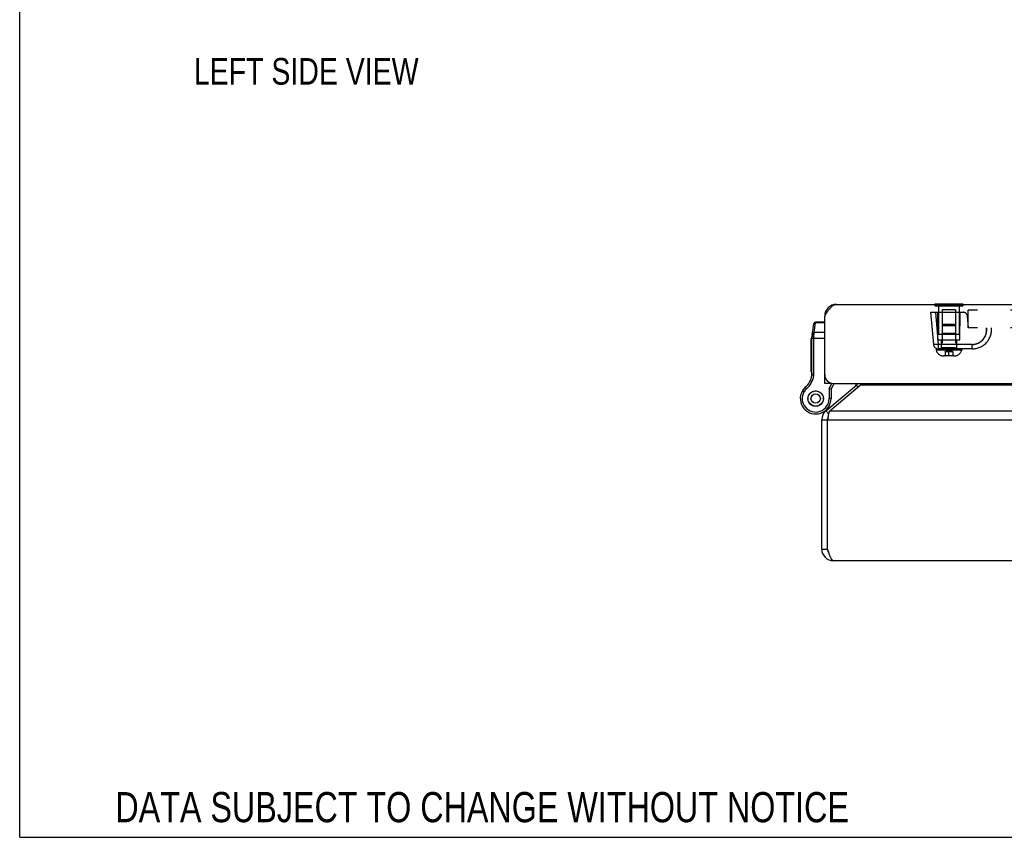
# Model space of a CAD drawing. Header units: inches. Extents: x 0 to 61.8, y 0 to 40.
# Tile 1 of 11: x 0 to 10.1, y 0 to 8.4. Entities that reach past the tile are written whole.
import ezdxf

# ---------------------------------------------------------------- set-up
doc = ezdxf.new("R2010")
doc.units = ezdxf.units.IN
doc.header["$LTSCALE"] = 3.4
doc.header["$MEASUREMENT"] = 0
doc.linetypes.add('HIDDEN', pattern=[0.2, 0.1, -0.1])
doc.layers.get('0').update_dxf_attribs({"linetype": 'CONTINUOUS'})
for name, color, linetype in [('02___PRT_ALL_AXES', 7, 'CONTINUOUS'), ('06___PRT_ALL_SURFS', 7, 'CONTINUOUS'), ('DEFAULT_2', 8, 'HIDDEN'), ('DIMENSIONS', 7, 'CONTINUOUS')]:
    doc.layers.add(name, color=color, linetype=linetype)
doc.styles.get("Standard").update_dxf_attribs({"font": 'txt', "width": 0.8})

msp = doc.modelspace()

# ---------------------------------------------------------------- linework, layer by layer
at = {"color": 7, "linetype": 'Continuous'}
for p, q in [((0, 0), (0, 40)), ((8.2464, 5.3547), (8.2547, 5.3536)), ((8.1166, 5.1426), (8.133, 5.2598)), ((8.138, 5.1693), (8.1522, 5.2704)), ((8.1522, 5.2704), (8.1528, 5.277)), ((8.2454, 5.2704), (8.1522, 5.2704)), ((8.2454, 5.277), (8.1528, 5.277)), ((8.1363, 5.1507), (8.138, 5.1693)), ((8.2454, 5.1693), (8.138, 5.1693)), ((8.1154, 4.7488), (8.1154, 5.1253)), ((8.1154, 5.1134), (8.2454, 5.1134)), ((8.1354, 4.7488), (8.1354, 5.1309)), ((8.1154, 4.7488), (8.1354, 4.7488)), ((8.1139, 4.7296), (8.1337, 4.7265)), ((8.2454, 4.7094), (8.2505, 4.7094)), ((8.3054, 4.649), (8.2454, 4.649)), ((8.2906, 4.5934), (8.3202, 4.6503)), ((8.3054, 4.6542), (8.3054, 4.649)), ((8.3106, 4.5885), (8.3421, 4.649)), ((8.0171, 4.5729), (8.0171, 4.5729)), ((8.0171, 4.5729), (8.0343, 4.5628)), ((8.0171, 4.5729), (8.0344, 4.5628)), ((8.0343, 4.5628), (8.0344, 4.5628)), ((8.047, 4.6089), (8.06, 4.5937)), ((8.0855, 4.5325), (8.0895, 4.5404)), ((8.0959, 4.548), (8.103, 4.5533)), ((8.103, 4.5533), (8.1093, 4.5593)), ((8.118, 4.5643), (8.1264, 4.5668)), ((8.1264, 4.5668), (8.1345, 4.5703)), ((8.1443, 4.572), (8.1531, 4.5715)), ((8.1531, 4.5715), (8.1619, 4.572)), ((8.1717, 4.5703), (8.1798, 4.5668)), ((8.1798, 4.5668), (8.1882, 4.5643)), ((8.1969, 4.5593), (8.2032, 4.5533)), ((8.2032, 4.5533), (8.2103, 4.548)), ((8.2167, 4.5404), (8.2206, 4.5325)), ((8.2906, 4.5934), (8.2906, 4.4935)), ((8.3106, 4.5885), (8.2906, 4.5934)), ((8.3106, 4.5885), (8.3106, 4.4935)), ((8.5716, 4.6319), (8.5875, 4.6129)), ((8.0743, 4.4985), (8.0763, 4.507)), ((8.0763, 4.48), (8.0743, 4.4885)), ((8.0763, 4.507), (8.0773, 4.5157)), ((8.0773, 4.4713), (8.0763, 4.48)), ((8.0807, 4.5252), (8.0855, 4.5325)), ((8.0855, 4.4545), (8.0807, 4.4618)), ((8.0895, 4.4467), (8.0855, 4.4545)), ((8.103, 4.4338), (8.0959, 4.439)), ((8.2103, 4.439), (8.2032, 4.4338)), ((8.2206, 4.4545), (8.2167, 4.4467)), ((8.2206, 4.5325), (8.2255, 4.5252)), ((8.2255, 4.4618), (8.2206, 4.4545)), ((8.2289, 4.5157), (8.2299, 4.507)), ((8.2299, 4.48), (8.2289, 4.4713)), ((8.2299, 4.507), (8.2319, 4.4985)), ((8.2319, 4.4885), (8.2299, 4.48)), ((8.3106, 4.4935), (8.2906, 4.4935)), ((8.1093, 4.4277), (8.103, 4.4338)), ((8.1264, 4.4202), (8.118, 4.4227)), ((8.1345, 4.4167), (8.1264, 4.4202)), ((8.1531, 4.4155), (8.1443, 4.415)), ((8.1619, 4.415), (8.1531, 4.4155)), ((8.1798, 4.4202), (8.1717, 4.4167)), ((8.1882, 4.4227), (8.1798, 4.4202)), ((8.2032, 4.4338), (8.1969, 4.4277)), ((8.2105, 4.3468), (8.2109, 4.347)), ((8.2582, 4.3689), (8.2875, 4.334)), ((8.2153, 4.277), (8.2753, 4.277)), ((8.2153, 2.9529), (8.2753, 2.9529)), ((0, 0), (61.8182, 0))]:
    msp.add_line(p, q, dxfattribs=at)
at = {"color": 3, "linetype": 'Continuous'}
for p, q in [((8.3654, 5.459), (26.0654, 5.459)), ((8.2454, 5.339), (8.2528, 5.3506)), ((8.2454, 4.649), (8.2454, 5.339)), ((8.3354, 4.649), (26.0954, 4.649)), ((8.2582, 4.3689), (8.5716, 4.6319)), ((8.2968, 4.3689), (8.6101, 4.6319)), ((25.8205, 4.6319), (8.6101, 4.6319)), ((8.2968, 4.3689), (26.1339, 4.3689)), ((8.2153, 2.9529), (8.2153, 4.277)), ((8.2753, 4.277), (8.2784, 4.2919)), ((8.2753, 2.9529), (8.2753, 4.277)), ((8.2753, 4.277), (26.1553, 4.277)), ((8.2784, 4.2919), (8.2802, 4.3005)), ((26.0953, 2.8329), (8.3353, 2.8329))]:
    msp.add_line(p, q, dxfattribs=at)
for points in [[(8.2528, 5.3506), (8.2554, 5.3547), (8.2604, 5.3624), (8.2654, 5.3701), (8.2704, 5.3776), (8.2754, 5.3849), (8.2804, 5.3921), (8.2854, 5.399), (8.2904, 5.4057), (8.2954, 5.4121), (8.3004, 5.4181), (8.3054, 5.4239), (8.3104, 5.4292), (8.3154, 5.4342), (8.3204, 5.4388), (8.3254, 5.4429), (8.3304, 5.4466), (8.3354, 5.4499), (8.3404, 5.4526), (8.3454, 5.4549), (8.3504, 5.4567), (8.3554, 5.458), (8.3604, 5.4587), (8.3654, 5.459)], [(8.6284, 4.649), (8.628, 4.6486), (8.6244, 4.6449), (8.6209, 4.6413), (8.6173, 4.6379), (8.6137, 4.6348), (8.6101, 4.6319)], [(8.2802, 4.3005), (8.2815, 4.3066), (8.283, 4.3138), (8.2845, 4.3208), (8.2861, 4.3277), (8.2876, 4.3344), (8.2891, 4.3408), (8.2906, 4.347), (8.2922, 4.353), (8.2937, 4.3586), (8.2952, 4.3639), (8.2968, 4.3689)], [(8.2879, 2.9143), (8.2853, 2.9219), (8.2828, 2.9296), (8.2803, 2.9373), (8.2778, 2.9451), (8.2753, 2.9529)], [(8.3353, 2.8329), (8.3329, 2.8332), (8.3304, 2.834), (8.3279, 2.8352), (8.3253, 2.837), (8.3228, 2.8393), (8.3203, 2.8421), (8.3178, 2.8453), (8.3153, 2.849), (8.3129, 2.8531), (8.3104, 2.8577), (8.3079, 2.8627), (8.3053, 2.8681), (8.3028, 2.8739), (8.3003, 2.8799), (8.2978, 2.8863), (8.2953, 2.8929), (8.2929, 2.8998), (8.2904, 2.907), (8.2879, 2.9143)]]:
    msp.add_lwpolyline(points, dxfattribs=at)
at = {"color": 7, "linetype": 'Continuous'}
for points in [[(8.1324, 5.2553), (8.1325, 5.2561), (8.1327, 5.257), (8.1329, 5.2578), (8.1332, 5.2586), (8.1335, 5.2594), (8.1339, 5.2602), (8.1343, 5.261), (8.1348, 5.2617), (8.1353, 5.2625), (8.1358, 5.2632), (8.1364, 5.2639), (8.137, 5.2645), (8.1376, 5.2651), (8.1383, 5.2657), (8.139, 5.2663), (8.1397, 5.2668), (8.1405, 5.2673), (8.1413, 5.2678), (8.1421, 5.2682), (8.1429, 5.2686), (8.1438, 5.269), (8.1447, 5.2693), (8.1456, 5.2696), (8.1465, 5.2698), (8.1474, 5.27), (8.1484, 5.2702), (8.1493, 5.2703), (8.1503, 5.2704), (8.1512, 5.2704), (8.1522, 5.2704)], [(8.1166, 5.1426), (8.1167, 5.1432), (8.1169, 5.1437), (8.1171, 5.1443), (8.1173, 5.1448), (8.1176, 5.1454), (8.1179, 5.1459), (8.1182, 5.1464), (8.1186, 5.1469), (8.119, 5.1474), (8.1195, 5.1478), (8.12, 5.1483), (8.1205, 5.1487), (8.1211, 5.1491), (8.1217, 5.1495), (8.1223, 5.1498), (8.123, 5.1502), (8.1237, 5.1505), (8.1244, 5.1508), (8.1252, 5.1511), (8.1259, 5.1513), (8.1267, 5.1516), (8.1275, 5.1518), (8.1284, 5.1519), (8.1292, 5.1521), (8.1301, 5.1522), (8.131, 5.1523), (8.1319, 5.1524), (8.1328, 5.1524), (8.1337, 5.1524), (8.1346, 5.1524), (8.1355, 5.1524), (8.1364, 5.1523)], [(8.1182, 5.1542), (8.1184, 5.155), (8.1186, 5.1559), (8.1188, 5.1567), (8.1191, 5.1575), (8.1194, 5.1583), (8.1198, 5.1591), (8.1202, 5.1599), (8.1206, 5.1606), (8.1211, 5.1613), (8.1216, 5.162), (8.1222, 5.1627), (8.1228, 5.1634), (8.1235, 5.164), (8.1241, 5.1646), (8.1248, 5.1652), (8.1256, 5.1657), (8.1263, 5.1662), (8.1271, 5.1667), (8.128, 5.1671), (8.1288, 5.1675), (8.1297, 5.1679), (8.1305, 5.1682), (8.1314, 5.1685), (8.1324, 5.1687), (8.1333, 5.1689), (8.1342, 5.1691), (8.1352, 5.1692), (8.1361, 5.1692), (8.1371, 5.1693), (8.138, 5.1693)], [(8.1354, 5.1309), (8.1354, 5.1328), (8.1355, 5.1347), (8.1355, 5.1366), (8.1355, 5.1385), (8.1356, 5.1403), (8.1357, 5.1421), (8.1358, 5.1439), (8.1359, 5.1456), (8.136, 5.1474), (8.1361, 5.149), (8.1363, 5.1507)], [(8.1154, 5.1253), (8.1154, 5.1256), (8.1155, 5.1258), (8.1156, 5.1261), (8.1158, 5.1263), (8.116, 5.1266), (8.1162, 5.1268), (8.1165, 5.1271), (8.1168, 5.1273), (8.1171, 5.1276), (8.1175, 5.1278), (8.1179, 5.128), (8.1184, 5.1283), (8.1189, 5.1285), (8.1195, 5.1287), (8.12, 5.1289), (8.1206, 5.1291), (8.1213, 5.1293), (8.1219, 5.1295), (8.1226, 5.1296), (8.1234, 5.1298), (8.1241, 5.1299), (8.1249, 5.1301), (8.1257, 5.1302), (8.1265, 5.1303), (8.1273, 5.1304), (8.1282, 5.1305), (8.1291, 5.1306), (8.1299, 5.1307), (8.1308, 5.1308), (8.1317, 5.1308), (8.1327, 5.1309), (8.1336, 5.1309), (8.1345, 5.1309), (8.1354, 5.1309)]]:
    msp.add_lwpolyline(points, dxfattribs=at)
for radius in [0.078, 0.048]:
    msp.add_circle((8.1531, 4.4935), radius, dxfattribs=at)
at = {"color": 3, "linetype": 'Continuous'}
for centre, radius, start, end in [((8.3654, 5.339), 0.12, 90, 180), ((8.3354, 4.739), 0.09, 180, 270), ((8.533, 4.6778), 0.06, 310, 331.2883), ((8.3353, 4.277), 0.12, 130, 180), ((8.3353, 2.9529), 0.12, 180, 270)]:
    msp.add_arc(centre, radius, start, end, dxfattribs=at)
at = {"color": 7, "linetype": 'Continuous'}
for centre, radius, start, end in [((8.1528, 5.257), 0.02, 90, 172.03825), ((8.2404, 5.1253), 0.125, 172.03818, 180.00008), ((7.9904, 4.7488), 0.125, 351.15991, 360), ((7.9904, 4.7488), 0.145, 351.15991, 360), ((7.9163, 4.7603), 0.2, 310.79327, 351.15991), ((7.9163, 4.7603), 0.22, 310.79327, 351.15991), ((8.468, 4.7081), 0.125, 310, 331.76806), ((8.1531, 4.4935), 0.1575, 149.73501, 360), ((8.1531, 4.4935), 0.1375, 149.73501, 360), ((8.1398, 4.5013), 0.1421, 130.79327, 149.73501), ((8.1531, 4.4935), 0.1575, 127.359, 149.21001), ((8.1398, 4.5013), 0.1221, 130.79327, 149.73501), ((8.1161, 4.5891), 0.26, 291.378, 310), ((8.3353, 4.277), 0.06, 156.8969, 180), ((8.3353, 2.9529), 0.06, 180, 215.80153)]:
    msp.add_arc(centre, radius, start, end, dxfattribs=at)
at = {"layer": '02___PRT_ALL_AXES', "color": 7, "linetype": 'Continuous'}
for p, q in [((8.1054, 4.7678), (8.1054, 5.1082)), ((8.1154, 5.1082), (8.1054, 5.1082)), ((8.1154, 5.108), (8.1054, 5.108)), ((8.1154, 5.0996), (8.1054, 5.0996)), ((8.1154, 5.049), (8.1054, 5.049)), ((8.1154, 5.0406), (8.1054, 5.0406)), ((8.1154, 5.0322), (8.1054, 5.0322)), ((8.1154, 4.9801), (8.1054, 4.9801)), ((8.1154, 4.9717), (8.1054, 4.9717)), ((8.1154, 4.9633), (8.1054, 4.9633)), ((8.1154, 4.9164), (8.1054, 4.9164)), ((8.1154, 4.908), (8.1054, 4.908)), ((8.1154, 4.8996), (8.1054, 4.8996)), ((8.1154, 4.8449), (8.1054, 4.8449)), ((8.1154, 4.8365), (8.1054, 4.8365)), ((8.1154, 4.8281), (8.1054, 4.8281)), ((8.1154, 4.7762), (8.1054, 4.7762)), ((8.1154, 4.7678), (8.1054, 4.7678))]:
    msp.add_line(p, q, dxfattribs=at)
msp.add_circle((8.1531, 4.4935), 0.079, dxfattribs=at)
at = {"layer": '06___PRT_ALL_SURFS', "color": 7, "linetype": 'Continuous'}
for p, q in [((9.3735, 5.464), (9.3735, 5.459)), ((9.3735, 5.464), (9.6622, 5.464)), ((9.4457, 5.464), (9.4457, 5.459)), ((9.59, 5.464), (9.59, 5.459)), ((9.6622, 5.464), (9.6622, 5.459))]:
    msp.add_line(p, q, dxfattribs=at)
at = {"layer": '06___PRT_ALL_SURFS', "color": 8, "linetype": 'HIDDEN'}
for p, q in [((9.3735, 5.459), (9.3735, 5.443)), ((9.4457, 5.459), (9.4457, 5.443)), ((9.59, 5.459), (9.59, 5.443)), ((9.6622, 5.459), (9.6622, 5.443)), ((9.3735, 5.443), (9.6622, 5.443))]:
    msp.add_line(p, q, dxfattribs=at)
at = {"layer": 'DEFAULT_2', "color": 8, "linetype": 'HIDDEN'}
for p, q in [((9.3304, 5.378), (9.3592, 5.0486)), ((9.3304, 5.378), (9.6632, 5.378)), ((9.3802, 5.378), (9.409, 5.0486)), ((9.4054, 5.097), (9.4029, 5.378)), ((9.4119, 5.443), (9.4119, 5.1515)), ((9.4489, 5.4015), (9.4489, 5.013)), ((9.5869, 5.4015), (9.4489, 5.4015)), ((9.5869, 5.4015), (9.5869, 5.013)), ((9.6239, 5.443), (9.6239, 5.1515)), ((9.6304, 5.097), (9.6328, 5.378)), ((9.7154, 5.218), (9.7154, 5.399)), ((24.0904, 5.399), (9.7154, 5.399)), ((9.4627, 5.253), (9.4489, 5.2392)), ((9.5731, 5.253), (9.4627, 5.253)), ((9.5731, 5.253), (9.5869, 5.2392)), ((9.7194, 5.218), (9.709, 5.336)), ((9.6239, 5.1515), (9.4119, 5.1515)), ((9.4489, 5.1615), (9.4389, 5.1515)), ((9.5869, 5.2392), (9.4489, 5.2392)), ((9.5869, 5.1615), (9.4489, 5.1615)), ((9.5869, 5.1615), (9.5969, 5.1515)), ((24.0904, 5.218), (9.7154, 5.218)), ((9.9052, 5.2053), (9.9052, 5.2056)), ((9.9052, 5.2053), (9.9052, 5.2053)), ((9.9052, 5.2047), (9.9052, 5.2053)), ((9.9052, 5.2052), (9.9052, 5.2052)), ((9.9053, 5.2041), (9.9052, 5.2047)), ((9.3592, 5.0486), (9.3597, 5.0481)), ((9.4054, 5.097), (9.6304, 5.097)), ((9.7567, 5.0487), (9.409, 5.0486)), ((9.409, 5.0486), (9.409, 5.003)), ((9.4399, 5.097), (9.4399, 5.003)), ((9.5959, 5.097), (9.5959, 5.003)), ((9.7554, 5.003), (9.7554, 5.0486)), ((9.8267, 5.0667), (9.8275, 5.0671)), ((9.8314, 5.0693), (9.8321, 5.0698)), ((9.3869, 5.003), (9.3869, 4.988)), ((9.7554, 5.003), (9.3869, 5.003)), ((9.6489, 4.988), (9.3869, 4.988)), ((9.5869, 5.013), (9.4489, 5.013)), ((9.4783, 4.974), (9.4783, 4.9324)), ((9.5574, 4.974), (9.4783, 4.974)), ((9.5179, 4.93), (9.5179, 4.9828)), ((9.5574, 4.974), (9.5574, 4.9324)), ((9.6489, 5.003), (9.6489, 4.988)), ((9.7554, 5.003), (9.7554, 5.0161)), ((9.5693, 4.93), (9.4665, 4.93)), ((9.5574, 4.9324), (9.4783, 4.9324))]:
    msp.add_line(p, q, dxfattribs=at)
for points in [[(9.7554, 5.0486), (9.788, 5.0525), (9.8177, 5.0622), (9.8448, 5.0783), (9.868, 5.0996), (9.8861, 5.1252), (9.8986, 5.1542), (9.9045, 5.185), (9.9041, 5.218)], [(9.8439, 5.0775), (9.8447, 5.0781), (9.8459, 5.079), (9.8472, 5.08), (9.8485, 5.081), (9.8497, 5.082), (9.8509, 5.083), (9.8522, 5.084), (9.8534, 5.0851), (9.8546, 5.0861), (9.8558, 5.0872), (9.8569, 5.0883), (9.8581, 5.0893), (9.8593, 5.0904), (9.8604, 5.0915), (9.8615, 5.0927), (9.8627, 5.0938), (9.8638, 5.095), (9.8649, 5.0961), (9.8659, 5.0973), (9.8669, 5.0983), (9.8681, 5.0997), (9.8698, 5.1017), (9.8717, 5.1039), (9.8735, 5.1062), (9.8753, 5.1085), (9.877, 5.1109), (9.8787, 5.1133), (9.8805, 5.1158), (9.8821, 5.1184), (9.8838, 5.1211), (9.8854, 5.1238), (9.887, 5.1266), (9.8885, 5.1295), (9.89, 5.1324), (9.8914, 5.1355), (9.8928, 5.1385), (9.8941, 5.1417), (9.8954, 5.1449), (9.8966, 5.1482), (9.8978, 5.1518), (9.8989, 5.1549), (9.8994, 5.1567), (9.9002, 5.1595)], [(9.9002, 5.1595), (9.9006, 5.1611), (9.901, 5.1626), (9.9014, 5.1642), (9.9017, 5.1657), (9.9021, 5.1673), (9.9024, 5.1689), (9.9027, 5.1704), (9.903, 5.172), (9.9033, 5.1736), (9.9035, 5.1751), (9.9038, 5.1767), (9.904, 5.1783), (9.9042, 5.1799), (9.9044, 5.1814), (9.9046, 5.183), (9.9047, 5.1847), (9.9049, 5.1862), (9.9049, 5.187)], [(9.9052, 5.2056), (9.9052, 5.2056), (9.9052, 5.2061), (9.9051, 5.2076), (9.9049, 5.2101), (9.9046, 5.2135), (9.9041, 5.218)], [(9.9049, 5.187), (9.905, 5.1882), (9.9051, 5.1889), (9.9051, 5.1896), (9.9051, 5.1903), (9.9052, 5.1911), (9.9052, 5.1918), (9.9052, 5.1926), (9.9053, 5.1934), (9.9053, 5.1942), (9.9053, 5.195), (9.9053, 5.1958), (9.9054, 5.1967), (9.9054, 5.1976), (9.9054, 5.1984), (9.9054, 5.1993), (9.9054, 5.2002), (9.9054, 5.2012), (9.9053, 5.2021), (9.9053, 5.2041)], [(9.3739, 5.0469), (9.3696, 5.0469), (9.366, 5.0471), (9.3631, 5.0473), (9.361, 5.0477), (9.3597, 5.0481)], [(9.409, 5.0486), (9.4025, 5.0481), (9.3962, 5.0477), (9.39, 5.0473), (9.3842, 5.0471), (9.3788, 5.0469), (9.3739, 5.0469)], [(9.7567, 5.0487), (9.758, 5.0487), (9.7594, 5.0487), (9.7608, 5.0487), (9.7623, 5.0488), (9.7637, 5.0489), (9.7652, 5.049), (9.7667, 5.0491), (9.7683, 5.0492), (9.7698, 5.0493), (9.7714, 5.0495), (9.7731, 5.0497), (9.7747, 5.0499), (9.7764, 5.0501), (9.7781, 5.0504), (9.7798, 5.0507), (9.7816, 5.051), (9.7834, 5.0513), (9.7851, 5.0516), (9.787, 5.052), (9.7893, 5.0525), (9.7916, 5.0531), (9.7938, 5.0537), (9.7959, 5.0542), (9.7979, 5.0548), (9.7998, 5.0554), (9.8016, 5.0559), (9.8033, 5.0565), (9.805, 5.0571), (9.8065, 5.0576), (9.8079, 5.0582), (9.8093, 5.0587), (9.8106, 5.0592), (9.8118, 5.0597), (9.8129, 5.0601), (9.8139, 5.0605), (9.8149, 5.061), (9.8157, 5.0613), (9.8162, 5.0615), (9.8172, 5.062), (9.8208, 5.0637), (9.8244, 5.0655), (9.8257, 5.0661), (9.8262, 5.0664), (9.8267, 5.0667)], [(9.8275, 5.0671), (9.8275, 5.0671), (9.8279, 5.0674), (9.8314, 5.0693)], [(9.8321, 5.0698), (9.8332, 5.0704), (9.8338, 5.0708), (9.8345, 5.0712), (9.8351, 5.0716), (9.8358, 5.072), (9.8364, 5.0724), (9.8371, 5.0728), (9.8377, 5.0733), (9.8384, 5.0737), (9.8391, 5.0742), (9.8398, 5.0746), (9.8404, 5.0751), (9.8411, 5.0756), (9.8418, 5.0761), (9.8425, 5.0766), (9.8439, 5.0775)], [(9.4783, 4.974), (9.4805, 4.975), (9.4827, 4.9759), (9.4849, 4.9767), (9.4871, 4.9775), (9.4893, 4.9782), (9.4915, 4.9789), (9.4937, 4.9795), (9.4959, 4.9801), (9.4981, 4.9806), (9.5003, 4.9811), (9.5025, 4.9815), (9.5047, 4.9818), (9.5069, 4.9821), (9.5091, 4.9824), (9.5113, 4.9826), (9.5135, 4.9827), (9.5157, 4.9828), (9.5179, 4.9828)], [(9.5574, 4.974), (9.5552, 4.975), (9.553, 4.9759), (9.5508, 4.9767), (9.5486, 4.9775), (9.5464, 4.9782), (9.5442, 4.9789), (9.542, 4.9795), (9.5398, 4.9801), (9.5376, 4.9806), (9.5354, 4.9811), (9.5333, 4.9815), (9.5311, 4.9818), (9.5289, 4.9821), (9.5267, 4.9824), (9.5245, 4.9826), (9.5223, 4.9827), (9.5201, 4.9828), (9.5179, 4.9828)]]:
    msp.add_lwpolyline(points, dxfattribs=at)
for centre, radius, start, end in [((9.6632, 5.332), 0.046, 5, 90), ((9.7554, 5.203), 0.2, 270, 4.30122), ((9.409, 5.053), 0.05, 185, 270), ((9.4665, 5.0136), 0.0836, 197.83232, 270), ((9.4389, 5.013), 0.01, 270, 360), ((9.5693, 5.0136), 0.0836, 270, 342.16768), ((9.5969, 5.013), 0.01, 180, 270), ((9.4759, 4.9324), 0.00237, 270, 360), ((9.5598, 4.9324), 0.00237, 180, 270)]:
    msp.add_arc(centre, radius, start, end, dxfattribs=at)

# ---------------------------------------------------------------- texts
at = {"layer": 'DIMENSIONS', "color": 2, "linetype": 'Continuous', "attachment_point": 2, "line_spacing_factor": 0.9}
for s, insert, char_height, width in [('LEFT SIDE VIEW', (2.9349, 7.9821), 0.272727, 3.054545), ('DATA SUBJECT TO CHANGE WITHOUT NOTICE', (4.7368, 0.4636), 0.309091, 9.149091)]:
    msp.add_mtext(s, dxfattribs=dict(at, insert=insert, char_height=char_height, width=width))

doc.saveas('drawing.dxf')
